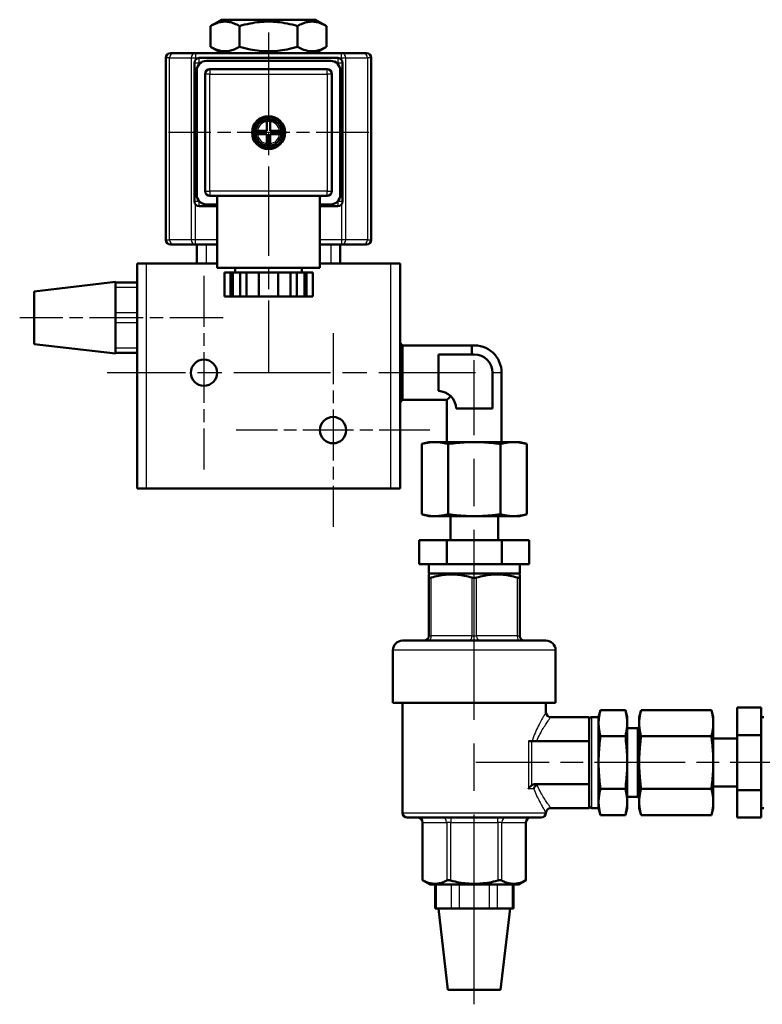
# Model space of a CAD drawing. Header units: millimetres. Extents: x 101 to 1236, y 356 to 1661.
# Tile 5 of 11: x 210 to 365, y 1276 to 1482. Entities that reach past the tile are written whole.
import ezdxf

# ---------------------------------------------------------------- set-up
doc = ezdxf.new("R2010")
doc.units = ezdxf.units.MM
doc.header["$LTSCALE"] = 7
doc.linetypes.add('CHAIN', pattern=[0.3543, 0.2362, -0.0295, 0.0591, -0.0295])
for name, color, linetype, lineweight in [('Mittellinie(DIN)', 4, 'CHAIN', 25), ('Mittelpunktmarkierung(DIN)', 4, 'CHAIN', 25), ('Sichtbare Kanten(DIN)', 7, 'Continuous', 50), ('Sichtbare tangentiale Kanten(DIN)', 3, 'Continuous', 25)]:
    doc.layers.add(name, color=color, linetype=linetype, lineweight=lineweight)

msp = doc.modelspace()

# ---------------------------------------------------------------- linework, layer by layer
at = {"layer": 'Mittellinie(DIN)', "linetype": 'CHAIN', "ltscale": 6.753475}
msp.add_line((252.67, 1419.47), (210.13, 1419.47), dxfattribs=at)
at = {"layer": 'Mittellinie(DIN)', "linetype": 'CHAIN', "ltscale": 23.990969}
msp.add_line((305.2, 1275.93), (305.2, 1410.58), dxfattribs=at)
at = {"layer": 'Mittellinie(DIN)', "linetype": 'CHAIN', "ltscale": 11.457523}
msp.add_line((377.7, 1326.47), (305.52, 1326.47), dxfattribs=at)
at = {"layer": 'Mittelpunktmarkierung(DIN)', "linetype": 'CHAIN', "ltscale": 11.297327}
msp.add_line((262.17, 1479.12), (262.17, 1407.96), dxfattribs=at)
at = {"layer": 'Mittelpunktmarkierung(DIN)', "linetype": 'CHAIN', "ltscale": 6.65127}
msp.add_line((283.12, 1458.17), (241.22, 1458.17), dxfattribs=at)
at = {"layer": 'Mittelpunktmarkierung(DIN)', "linetype": 'CHAIN', "ltscale": 6.429029}
for p, q in [((248.67, 1428.22), (248.67, 1387.72)), ((275.67, 1416.22), (275.67, 1375.72)), ((295.92, 1395.97), (255.42, 1395.97))]:
    msp.add_line(p, q, dxfattribs=at)
at = {"layer": 'Mittelpunktmarkierung(DIN)', "linetype": 'CHAIN', "ltscale": 12.230825}
msp.add_line((305.47, 1407.97), (228.42, 1407.97), dxfattribs=at)
at = {"layer": 'Sichtbare Kanten(DIN)'}
for p, q in [((252.35, 1481.77), (250.05, 1480.44)), ((250.05, 1476.1), (250.05, 1480.44)), ((271.99, 1481.77), (252.35, 1481.77)), ((256.11, 1476.1), (256.11, 1480.44)), ((268.23, 1476.1), (268.23, 1480.44)), ((271.99, 1481.77), (274.3, 1480.44)), ((274.3, 1476.1), (274.3, 1480.44)), ((252.35, 1474.77), (250.05, 1476.1)), ((271.99, 1474.77), (274.3, 1476.1)), ((241.67, 1474.77), (242.4, 1474.77)), ((246.93, 1474.77), (242.4, 1474.77)), ((277.41, 1474.77), (246.93, 1474.77)), ((281.94, 1474.77), (277.41, 1474.77)), ((281.94, 1474.77), (282.67, 1474.77)), ((240.67, 1435.77), (240.67, 1473.77)), ((246.67, 1443.77), (246.67, 1472.77)), ((247.67, 1473.77), (276.67, 1473.77)), ((275.17, 1473.17), (249.17, 1473.17)), ((277.67, 1472.77), (277.67, 1443.77)), ((283.67, 1435.77), (283.67, 1473.77)), ((247.17, 1471.17), (247.17, 1445.17)), ((248.92, 1470.42), (248.92, 1445.92)), ((274.42, 1471.42), (249.92, 1471.42)), ((275.42, 1445.92), (275.42, 1470.42)), ((277.17, 1445.17), (277.17, 1471.17)), ((261.82, 1460.5), (261.82, 1460.9)), ((261.82, 1458.52), (261.82, 1460.5)), ((262.52, 1460.9), (262.52, 1460.5)), ((262.52, 1460.5), (262.52, 1458.52)), ((259.44, 1458.52), (259.85, 1458.52)), ((259.85, 1457.82), (259.44, 1457.82)), ((259.85, 1458.52), (261.82, 1458.52)), ((261.82, 1457.82), (259.85, 1457.82)), ((261.82, 1455.85), (261.82, 1457.82)), ((262.52, 1458.52), (264.49, 1458.52)), ((262.52, 1457.82), (262.52, 1455.85)), ((264.49, 1457.82), (262.52, 1457.82)), ((264.49, 1458.52), (264.9, 1458.52)), ((264.9, 1457.82), (264.49, 1457.82)), ((261.82, 1455.45), (261.82, 1455.85)), ((262.52, 1455.85), (262.52, 1455.45)), ((249.17, 1443.17), (251.42, 1443.17)), ((249.92, 1444.92), (262.17, 1444.92)), ((251.42, 1444.92), (251.42, 1429.92)), ((262.17, 1444.92), (274.42, 1444.92)), ((272.92, 1444.92), (272.92, 1429.92)), ((272.92, 1443.17), (275.17, 1443.17)), ((251.42, 1442.77), (247.67, 1442.77)), ((276.67, 1442.77), (272.92, 1442.77)), ((242.4, 1434.77), (241.67, 1434.77)), ((242.4, 1434.77), (246.93, 1434.77)), ((246.93, 1434.77), (251.42, 1434.77)), ((247.17, 1434.77), (247.17, 1430.77)), ((272.92, 1434.77), (277.41, 1434.77)), ((277.17, 1430.77), (277.17, 1434.77)), ((277.41, 1434.77), (281.94, 1434.77)), ((282.67, 1434.77), (281.94, 1434.77)), ((234.67, 1430.77), (236.67, 1430.77)), ((234.67, 1430.77), (234.67, 1383.77)), ((251.42, 1430.77), (236.67, 1430.77)), ((251.42, 1430.77), (249.17, 1430.77)), ((287.67, 1430.77), (272.92, 1430.77)), ((275.17, 1430.77), (272.92, 1430.77)), ((287.67, 1430.77), (289.67, 1430.77)), ((289.67, 1383.77), (289.67, 1430.77)), ((272.92, 1429.92), (251.42, 1429.92)), ((254.24, 1428.92), (252.93, 1428.92)), ((252.93, 1428.92), (252.93, 1423.92)), ((254.68, 1428.92), (254.24, 1428.92)), ((254.24, 1423.92), (254.24, 1428.92)), ((256.24, 1428.92), (254.68, 1428.92)), ((254.68, 1423.92), (254.68, 1428.92)), ((255.17, 1429.92), (255.17, 1428.92)), ((257.55, 1428.92), (256.24, 1428.92)), ((256.24, 1428.92), (256.24, 1423.92)), ((260.17, 1428.92), (257.55, 1428.92)), ((257.55, 1428.92), (257.55, 1423.92)), ((264.17, 1428.92), (260.17, 1428.92)), ((260.17, 1423.92), (260.17, 1428.92)), ((266.79, 1428.92), (264.17, 1428.92)), ((264.17, 1428.92), (264.17, 1423.92)), ((268.1, 1428.92), (266.79, 1428.92)), ((266.79, 1428.92), (266.79, 1423.92)), ((269.67, 1428.92), (268.1, 1428.92)), ((268.1, 1423.92), (268.1, 1428.92)), ((269.17, 1429.92), (269.17, 1428.92)), ((270.1, 1428.92), (269.67, 1428.92)), ((269.67, 1423.92), (269.67, 1428.92)), ((271.41, 1428.92), (270.1, 1428.92)), ((270.1, 1428.92), (270.1, 1423.92)), ((271.41, 1428.92), (271.41, 1423.92)), ((213.17, 1424.97), (230.17, 1426.97)), ((230.17, 1426.97), (230.17, 1426.83)), ((230.17, 1425.83), (230.17, 1426.83)), ((234.67, 1426.83), (230.17, 1426.83)), ((213.17, 1424.97), (213.17, 1413.97)), ((230.17, 1424.4), (230.17, 1425.83)), ((230.17, 1424.4), (230.17, 1421.91)), ((252.93, 1423.92), (254.24, 1423.92)), ((254.68, 1423.92), (254.24, 1423.92)), ((256.24, 1423.92), (254.68, 1423.92)), ((256.24, 1423.92), (257.55, 1423.92)), ((257.55, 1423.92), (260.17, 1423.92)), ((264.17, 1423.92), (260.17, 1423.92)), ((264.17, 1423.92), (266.79, 1423.92)), ((266.79, 1423.92), (268.1, 1423.92)), ((269.67, 1423.92), (268.1, 1423.92)), ((270.1, 1423.92), (269.67, 1423.92)), ((270.1, 1423.92), (271.41, 1423.92)), ((230.17, 1420.47), (230.17, 1421.91)), ((230.17, 1418.47), (230.17, 1420.47)), ((230.17, 1417.04), (230.17, 1418.47)), ((230.17, 1417.04), (230.17, 1414.55)), ((230.17, 1413.11), (230.17, 1414.55)), ((290.2, 1413.68), (289.67, 1414.21)), ((213.17, 1413.97), (230.17, 1411.97)), ((230.17, 1412.11), (230.17, 1413.11)), ((230.17, 1412.11), (234.67, 1412.11)), ((230.17, 1412.11), (230.17, 1411.97)), ((290.2, 1413.68), (290.2, 1402.27)), ((290.2, 1413.68), (304.72, 1413.68)), ((304.72, 1411.78), (304.72, 1413.68)), ((297.7, 1411.78), (297.7, 1404.15)), ((305.2, 1411.78), (297.7, 1411.78)), ((309.02, 1400.46), (309.02, 1407.96)), ((310.92, 1407.97), (310.92, 1393.47)), ((290.2, 1402.27), (289.67, 1401.74)), ((290.2, 1402.27), (299.48, 1402.27)), ((299.48, 1402.27), (299.48, 1393.47)), ((301.39, 1400.46), (309.02, 1400.46)), ((295.7, 1393.47), (294.23, 1393.08)), ((294.23, 1378.37), (294.23, 1393.08)), ((296.97, 1393.47), (295.7, 1393.47)), ((305.2, 1393.47), (296.97, 1393.47)), ((299.72, 1378.37), (299.72, 1393.08)), ((313.43, 1393.47), (305.2, 1393.47)), ((310.69, 1378.37), (310.69, 1393.08)), ((314.7, 1393.47), (313.43, 1393.47)), ((314.7, 1393.47), (316.17, 1393.08)), ((316.17, 1378.37), (316.17, 1393.08)), ((236.67, 1383.77), (234.67, 1383.77)), ((287.67, 1383.77), (236.67, 1383.77)), ((289.67, 1383.77), (287.67, 1383.77)), ((295.7, 1377.97), (294.23, 1378.37)), ((296.97, 1377.97), (295.7, 1377.97)), ((305.2, 1377.97), (296.97, 1377.97)), ((300.2, 1372.97), (300.2, 1377.97)), ((313.43, 1377.97), (305.2, 1377.97)), ((310.2, 1372.97), (310.2, 1377.97)), ((314.7, 1377.97), (313.43, 1377.97)), ((314.7, 1377.97), (316.17, 1378.37)), ((293.7, 1372.97), (299.45, 1372.97)), ((293.7, 1372.97), (293.7, 1367.97)), ((299.45, 1367.97), (299.45, 1372.97)), ((299.45, 1372.97), (310.95, 1372.97)), ((310.95, 1372.97), (310.95, 1367.97)), ((310.95, 1372.97), (316.7, 1372.97)), ((316.7, 1372.97), (316.7, 1367.97)), ((299.45, 1367.97), (293.7, 1367.97)), ((295.7, 1365.97), (295.7, 1367.97)), ((310.95, 1367.97), (299.45, 1367.97)), ((316.7, 1367.97), (310.95, 1367.97)), ((314.7, 1365.97), (314.7, 1367.97)), ((295.96, 1365.97), (295.7, 1365.82)), ((314.7, 1365.97), (295.7, 1365.97)), ((295.7, 1365.13), (295.7, 1365.82)), ((295.7, 1365.13), (295.7, 1352.97)), ((314.44, 1365.97), (314.7, 1365.82)), ((314.7, 1365.82), (314.7, 1365.13)), ((314.7, 1352.97), (314.7, 1365.13)), ((290.2, 1351.97), (320.2, 1351.97)), ((288.2, 1338.97), (288.2, 1349.97)), ((322.2, 1338.97), (322.2, 1349.97)), ((288.2, 1338.97), (322.2, 1338.97)), ((290.2, 1315.97), (290.2, 1338.97)), ((320.2, 1336.97), (320.2, 1338.97)), ((365.2, 1337.97), (360.2, 1337.97)), ((360.2, 1332.22), (360.2, 1337.97)), ((365.2, 1337.97), (365.2, 1332.22)), ((321.2, 1335.97), (329.2, 1335.97)), ((329.2, 1335.97), (329.2, 1330.97)), ((331.2, 1335.97), (329.77, 1335.97)), ((331.2, 1335.97), (331.59, 1337.44)), ((331.2, 1316.97), (331.2, 1335.97)), ((331.59, 1337.44), (336.8, 1337.44)), ((337.2, 1335.97), (336.8, 1337.44)), ((337.2, 1316.97), (337.2, 1335.97)), ((339.7, 1335.97), (340.09, 1337.44)), ((339.7, 1334.77), (339.7, 1335.97)), ((354.8, 1337.44), (340.09, 1337.44)), ((355.2, 1335.97), (354.8, 1337.44)), ((355.2, 1334.77), (355.2, 1335.97)), ((365.75, 1335.97), (365.2, 1335.97)), ((339.38, 1333.66), (339.7, 1333.97)), ((339.7, 1334.63), (339.7, 1334.77)), ((339.7, 1326.61), (339.7, 1334.63)), ((355.2, 1334.77), (355.2, 1334.63)), ((355.2, 1326.61), (355.2, 1334.63)), ((331.59, 1331.96), (336.8, 1331.96)), ((339.38, 1333.66), (337.2, 1333.66)), ((339.38, 1319.29), (339.38, 1333.66)), ((354.8, 1331.96), (340.09, 1331.96)), ((360.2, 1332.22), (365.2, 1332.22)), ((360.2, 1320.72), (360.2, 1332.22)), ((365.2, 1332.22), (365.2, 1320.72)), ((317.27, 1330.97), (316.52, 1330.97)), ((317.27, 1330.97), (329.2, 1330.97)), ((329.2, 1321.97), (329.2, 1330.97)), ((360.2, 1331.47), (355.2, 1331.47)), ((339.7, 1326.34), (339.7, 1326.61)), ((339.7, 1318.31), (339.7, 1326.34)), ((355.2, 1326.61), (355.2, 1326.34)), ((355.2, 1318.31), (355.2, 1326.34)), ((318.08, 1321.97), (329.2, 1321.97)), ((329.2, 1321.97), (329.2, 1316.97)), ((331.59, 1320.99), (336.8, 1320.99)), ((354.8, 1320.99), (340.09, 1320.99)), ((360.2, 1321.47), (355.2, 1321.47)), ((360.2, 1320.72), (365.2, 1320.72)), ((360.2, 1314.97), (360.2, 1320.72)), ((365.2, 1320.72), (365.2, 1314.97)), ((339.38, 1319.29), (337.2, 1319.29)), ((339.38, 1319.29), (339.7, 1318.97)), ((339.7, 1318.18), (339.7, 1318.31)), ((339.7, 1316.97), (339.7, 1318.18)), ((355.2, 1318.31), (355.2, 1318.18)), ((355.2, 1316.97), (355.2, 1318.18)), ((321.2, 1316.97), (329.2, 1316.97)), ((331.2, 1316.97), (329.77, 1316.97)), ((331.2, 1316.97), (331.59, 1315.5)), ((331.59, 1315.5), (336.8, 1315.5)), ((337.2, 1316.97), (336.8, 1315.5)), ((339.7, 1316.97), (340.09, 1315.5)), ((354.8, 1315.5), (340.09, 1315.5)), ((355.2, 1316.97), (354.8, 1315.5)), ((365.75, 1316.97), (365.2, 1316.97)), ((319.2, 1314.97), (291.2, 1314.97)), ((294.39, 1301.88), (294.39, 1313.97)), ((316.02, 1301.88), (316.02, 1313.97)), ((360.2, 1314.97), (365.2, 1314.97)), ((295.96, 1300.97), (294.39, 1301.88)), ((295.96, 1300.97), (314.44, 1300.97)), ((297.01, 1295.97), (297.01, 1300.97)), ((313.39, 1295.97), (313.39, 1300.97)), ((314.44, 1300.97), (316.02, 1301.88)), ((297.28, 1295.97), (297.01, 1295.97)), ((298.11, 1295.97), (297.28, 1295.97)), ((299.7, 1278.97), (297.7, 1295.97)), ((298.11, 1295.97), (299.55, 1295.97)), ((300.37, 1295.97), (299.55, 1295.97)), ((302.11, 1295.97), (300.37, 1295.97)), ((303.77, 1295.97), (302.11, 1295.97)), ((303.77, 1295.97), (306.64, 1295.97)), ((308.3, 1295.97), (306.64, 1295.97)), ((310.03, 1295.97), (308.3, 1295.97)), ((310.86, 1295.97), (310.03, 1295.97)), ((310.7, 1278.97), (312.7, 1295.97)), ((310.86, 1295.97), (312.3, 1295.97)), ((313.12, 1295.97), (312.3, 1295.97)), ((313.39, 1295.97), (313.12, 1295.97)), ((299.7, 1278.97), (310.7, 1278.97))]:
    msp.add_line(p, q, dxfattribs=at)
at = {"layer": 'Sichtbare Kanten(DIN)', "flags": 128}
for points in [[(256.11, 1480.44), (255.82, 1480.6), (255.55, 1480.74), (255.28, 1480.87), (255.02, 1480.98), (254.76, 1481.08), (254.51, 1481.16), (254.26, 1481.23), (254.02, 1481.28), (253.78, 1481.33), (253.55, 1481.36), (253.31, 1481.37), (253.08, 1481.38), (252.84, 1481.37), (252.61, 1481.36), (252.37, 1481.33), (252.13, 1481.28), (251.89, 1481.23), (251.65, 1481.16), (251.4, 1481.08), (251.14, 1480.98), (250.88, 1480.87), (250.61, 1480.74), (250.33, 1480.6), (250.05, 1480.44)], [(268.23, 1480.44), (267.66, 1480.6), (267.11, 1480.74), (266.57, 1480.87), (266.05, 1480.98), (265.54, 1481.08), (265.04, 1481.16), (264.54, 1481.23), (264.06, 1481.28), (263.58, 1481.33), (263.11, 1481.36), (262.64, 1481.37), (262.17, 1481.38), (261.7, 1481.37), (261.23, 1481.36), (260.76, 1481.33), (260.28, 1481.28), (259.8, 1481.23), (259.31, 1481.16), (258.81, 1481.08), (258.3, 1480.98), (257.77, 1480.87), (257.24, 1480.74), (256.68, 1480.6), (256.11, 1480.44)], [(274.3, 1480.44), (274.01, 1480.6), (273.73, 1480.74), (273.46, 1480.87), (273.2, 1480.98), (272.95, 1481.08), (272.7, 1481.16), (272.45, 1481.23), (272.21, 1481.28), (271.97, 1481.33), (271.73, 1481.36), (271.5, 1481.37), (271.26, 1481.38), (271.03, 1481.37), (270.79, 1481.36), (270.56, 1481.33), (270.32, 1481.28), (270.08, 1481.23), (269.83, 1481.16), (269.58, 1481.08), (269.33, 1480.98), (269.07, 1480.87), (268.8, 1480.74), (268.52, 1480.6), (268.23, 1480.44)], [(250.05, 1476.1), (250.33, 1475.94), (250.61, 1475.8), (250.88, 1475.68), (251.14, 1475.57), (251.4, 1475.47), (251.65, 1475.39), (251.89, 1475.32), (252.13, 1475.26), (252.37, 1475.22), (252.61, 1475.19), (252.84, 1475.17), (253.08, 1475.17), (253.31, 1475.17), (253.55, 1475.19), (253.78, 1475.22), (254.02, 1475.26), (254.26, 1475.32), (254.51, 1475.39), (254.76, 1475.47), (255.02, 1475.57), (255.28, 1475.68), (255.55, 1475.8), (255.82, 1475.94), (256.11, 1476.1)], [(256.11, 1476.1), (256.68, 1475.94), (257.24, 1475.8), (257.77, 1475.68), (258.3, 1475.57), (258.81, 1475.47), (259.31, 1475.39), (259.8, 1475.32), (260.28, 1475.26), (260.76, 1475.22), (261.23, 1475.19), (261.7, 1475.17), (262.17, 1475.17), (262.64, 1475.17), (263.11, 1475.19), (263.58, 1475.22), (264.06, 1475.26), (264.54, 1475.32), (265.04, 1475.39), (265.54, 1475.47), (266.05, 1475.57), (266.57, 1475.68), (267.11, 1475.8), (267.66, 1475.94), (268.23, 1476.1)], [(268.23, 1476.1), (268.52, 1475.94), (268.8, 1475.8), (269.07, 1475.68), (269.33, 1475.57), (269.58, 1475.47), (269.83, 1475.39), (270.08, 1475.32), (270.32, 1475.26), (270.56, 1475.22), (270.79, 1475.19), (271.03, 1475.17), (271.26, 1475.17), (271.5, 1475.17), (271.73, 1475.19), (271.97, 1475.22), (272.21, 1475.26), (272.45, 1475.32), (272.7, 1475.39), (272.95, 1475.47), (273.2, 1475.57), (273.46, 1475.68), (273.73, 1475.8), (274.01, 1475.94), (274.3, 1476.1)], [(300.29, 1403.09), (300.23, 1403.02), (300.17, 1402.96), (300.11, 1402.91), (300.06, 1402.85), (300, 1402.8), (299.95, 1402.74), (299.9, 1402.69), (299.86, 1402.65), (299.81, 1402.6), (299.77, 1402.56), (299.73, 1402.52), (299.69, 1402.49), (299.66, 1402.45), (299.63, 1402.42), (299.6, 1402.39), (299.58, 1402.37), (299.55, 1402.34), (299.53, 1402.33), (299.52, 1402.31), (299.5, 1402.3), (299.49, 1402.28), (299.49, 1402.28), (299.48, 1402.27), (299.48, 1402.27)], [(294.23, 1393.08), (294.36, 1393.11), (294.48, 1393.14), (294.6, 1393.17), (294.73, 1393.2), (294.84, 1393.23), (294.96, 1393.25), (295.08, 1393.28), (295.2, 1393.3), (295.31, 1393.32), (295.42, 1393.34), (295.54, 1393.36), (295.65, 1393.38), (295.76, 1393.39), (295.87, 1393.41), (295.98, 1393.42), (296.09, 1393.43), (296.21, 1393.44), (296.31, 1393.45), (296.42, 1393.46), (296.53, 1393.46), (296.64, 1393.47), (296.75, 1393.47), (296.86, 1393.47), (296.97, 1393.47)], [(296.97, 1393.47), (297.09, 1393.47), (297.2, 1393.47), (297.31, 1393.47), (297.42, 1393.46), (297.52, 1393.46), (297.63, 1393.45), (297.74, 1393.44), (297.85, 1393.43), (297.97, 1393.42), (298.08, 1393.41), (298.19, 1393.39), (298.3, 1393.38), (298.41, 1393.36), (298.52, 1393.34), (298.64, 1393.32), (298.75, 1393.3), (298.87, 1393.28), (298.99, 1393.25), (299.11, 1393.23), (299.22, 1393.2), (299.35, 1393.17), (299.47, 1393.14), (299.59, 1393.11), (299.72, 1393.08)], [(299.72, 1393.08), (299.97, 1393.11), (300.22, 1393.14), (300.46, 1393.17), (300.7, 1393.2), (300.94, 1393.23), (301.18, 1393.25), (301.41, 1393.28), (301.64, 1393.3), (301.87, 1393.32), (302.1, 1393.34), (302.33, 1393.36), (302.55, 1393.38), (302.78, 1393.39), (303, 1393.41), (303.22, 1393.42), (303.44, 1393.43), (303.66, 1393.44), (303.88, 1393.45), (304.1, 1393.46), (304.32, 1393.46), (304.54, 1393.47), (304.76, 1393.47), (304.98, 1393.47), (305.2, 1393.47)], [(305.2, 1393.47), (305.42, 1393.47), (305.64, 1393.47), (305.86, 1393.47), (306.08, 1393.46), (306.3, 1393.46), (306.52, 1393.45), (306.74, 1393.44), (306.96, 1393.43), (307.18, 1393.42), (307.4, 1393.41), (307.63, 1393.39), (307.85, 1393.38), (308.08, 1393.36), (308.3, 1393.34), (308.53, 1393.32), (308.76, 1393.3), (308.99, 1393.28), (309.23, 1393.25), (309.46, 1393.23), (309.7, 1393.2), (309.94, 1393.17), (310.19, 1393.14), (310.44, 1393.11), (310.69, 1393.08)], [(310.69, 1393.08), (310.81, 1393.11), (310.94, 1393.14), (311.06, 1393.17), (311.18, 1393.2), (311.3, 1393.23), (311.42, 1393.25), (311.53, 1393.28), (311.65, 1393.3), (311.77, 1393.32), (311.88, 1393.34), (311.99, 1393.36), (312.1, 1393.38), (312.22, 1393.39), (312.33, 1393.41), (312.44, 1393.42), (312.55, 1393.43), (312.66, 1393.44), (312.77, 1393.45), (312.88, 1393.46), (312.99, 1393.46), (313.1, 1393.47), (313.21, 1393.47), (313.32, 1393.47), (313.43, 1393.47)], [(313.43, 1393.47), (313.54, 1393.47), (313.65, 1393.47), (313.76, 1393.47), (313.87, 1393.46), (313.98, 1393.46), (314.09, 1393.45), (314.2, 1393.44), (314.31, 1393.43), (314.42, 1393.42), (314.53, 1393.41), (314.64, 1393.39), (314.75, 1393.38), (314.87, 1393.36), (314.98, 1393.34), (315.09, 1393.32), (315.21, 1393.3), (315.32, 1393.28), (315.44, 1393.25), (315.56, 1393.23), (315.68, 1393.2), (315.8, 1393.17), (315.92, 1393.14), (316.05, 1393.11), (316.17, 1393.08)], [(296.97, 1377.97), (296.86, 1377.97), (296.75, 1377.98), (296.64, 1377.98), (296.53, 1377.98), (296.42, 1377.99), (296.31, 1378), (296.21, 1378.01), (296.09, 1378.02), (295.98, 1378.03), (295.87, 1378.04), (295.76, 1378.06), (295.65, 1378.07), (295.54, 1378.09), (295.42, 1378.11), (295.31, 1378.13), (295.2, 1378.15), (295.08, 1378.17), (294.96, 1378.19), (294.84, 1378.22), (294.73, 1378.24), (294.6, 1378.27), (294.48, 1378.3), (294.36, 1378.33), (294.23, 1378.37)], [(299.72, 1378.37), (299.59, 1378.33), (299.47, 1378.3), (299.35, 1378.27), (299.22, 1378.24), (299.11, 1378.22), (298.99, 1378.19), (298.87, 1378.17), (298.75, 1378.15), (298.64, 1378.13), (298.52, 1378.11), (298.41, 1378.09), (298.3, 1378.07), (298.19, 1378.06), (298.08, 1378.04), (297.97, 1378.03), (297.85, 1378.02), (297.74, 1378.01), (297.63, 1378), (297.52, 1377.99), (297.42, 1377.98), (297.31, 1377.98), (297.2, 1377.98), (297.09, 1377.97), (296.97, 1377.97)], [(305.2, 1377.97), (304.98, 1377.97), (304.76, 1377.98), (304.54, 1377.98), (304.32, 1377.98), (304.1, 1377.99), (303.88, 1378), (303.66, 1378.01), (303.44, 1378.02), (303.22, 1378.03), (303, 1378.04), (302.78, 1378.06), (302.55, 1378.07), (302.33, 1378.09), (302.1, 1378.11), (301.87, 1378.13), (301.64, 1378.15), (301.41, 1378.17), (301.18, 1378.19), (300.94, 1378.22), (300.7, 1378.24), (300.46, 1378.27), (300.22, 1378.3), (299.97, 1378.33), (299.72, 1378.37)], [(310.69, 1378.37), (310.44, 1378.33), (310.19, 1378.3), (309.94, 1378.27), (309.7, 1378.24), (309.46, 1378.22), (309.23, 1378.19), (308.99, 1378.17), (308.76, 1378.15), (308.53, 1378.13), (308.3, 1378.11), (308.08, 1378.09), (307.85, 1378.07), (307.63, 1378.06), (307.4, 1378.04), (307.18, 1378.03), (306.96, 1378.02), (306.74, 1378.01), (306.52, 1378), (306.3, 1377.99), (306.08, 1377.98), (305.86, 1377.98), (305.64, 1377.98), (305.42, 1377.97), (305.2, 1377.97)], [(313.43, 1377.97), (313.32, 1377.97), (313.21, 1377.98), (313.1, 1377.98), (312.99, 1377.98), (312.88, 1377.99), (312.77, 1378), (312.66, 1378.01), (312.55, 1378.02), (312.44, 1378.03), (312.33, 1378.04), (312.22, 1378.06), (312.1, 1378.07), (311.99, 1378.09), (311.88, 1378.11), (311.77, 1378.13), (311.65, 1378.15), (311.53, 1378.17), (311.42, 1378.19), (311.3, 1378.22), (311.18, 1378.24), (311.06, 1378.27), (310.94, 1378.3), (310.81, 1378.33), (310.69, 1378.37)], [(316.17, 1378.37), (316.05, 1378.33), (315.92, 1378.3), (315.8, 1378.27), (315.68, 1378.24), (315.56, 1378.22), (315.44, 1378.19), (315.32, 1378.17), (315.21, 1378.15), (315.09, 1378.13), (314.98, 1378.11), (314.87, 1378.09), (314.75, 1378.07), (314.64, 1378.06), (314.53, 1378.04), (314.42, 1378.03), (314.31, 1378.02), (314.2, 1378.01), (314.09, 1378), (313.98, 1377.99), (313.87, 1377.98), (313.76, 1377.98), (313.65, 1377.98), (313.54, 1377.97), (313.43, 1377.97)], [(296.2, 1365.13), (296.17, 1365.12), (296.13, 1365.11), (296.09, 1365.1), (296.06, 1365.09), (296.03, 1365.09), (295.99, 1365.08), (295.96, 1365.08), (295.94, 1365.07), (295.91, 1365.07), (295.88, 1365.06), (295.86, 1365.06), (295.84, 1365.06), (295.82, 1365.06), (295.8, 1365.06), (295.78, 1365.07), (295.76, 1365.07), (295.75, 1365.08), (295.74, 1365.08), (295.73, 1365.09), (295.72, 1365.09), (295.71, 1365.1), (295.71, 1365.11), (295.7, 1365.12), (295.7, 1365.13)], [(304.7, 1365.13), (304.31, 1365.25), (303.93, 1365.35), (303.55, 1365.45), (303.19, 1365.53), (302.83, 1365.6), (302.48, 1365.66), (302.14, 1365.71), (301.79, 1365.75), (301.46, 1365.78), (301.12, 1365.8), (300.79, 1365.82), (300.45, 1365.82), (300.12, 1365.82), (299.78, 1365.8), (299.45, 1365.78), (299.11, 1365.75), (298.77, 1365.71), (298.42, 1365.66), (298.07, 1365.6), (297.71, 1365.53), (297.35, 1365.45), (296.98, 1365.35), (296.59, 1365.25), (296.2, 1365.13)], [(305.7, 1365.13), (305.66, 1365.12), (305.62, 1365.11), (305.58, 1365.1), (305.54, 1365.09), (305.5, 1365.09), (305.46, 1365.08), (305.42, 1365.08), (305.37, 1365.07), (305.33, 1365.07), (305.29, 1365.06), (305.24, 1365.06), (305.2, 1365.06), (305.16, 1365.06), (305.12, 1365.06), (305.07, 1365.07), (305.03, 1365.07), (304.99, 1365.08), (304.94, 1365.08), (304.9, 1365.09), (304.86, 1365.09), (304.82, 1365.1), (304.78, 1365.11), (304.74, 1365.12), (304.7, 1365.13)], [(314.2, 1365.13), (313.81, 1365.25), (313.43, 1365.35), (313.05, 1365.45), (312.69, 1365.53), (312.33, 1365.6), (311.98, 1365.66), (311.64, 1365.71), (311.29, 1365.75), (310.96, 1365.78), (310.62, 1365.8), (310.29, 1365.82), (309.95, 1365.82), (309.62, 1365.82), (309.28, 1365.8), (308.95, 1365.78), (308.61, 1365.75), (308.27, 1365.71), (307.92, 1365.66), (307.57, 1365.6), (307.21, 1365.53), (306.85, 1365.45), (306.48, 1365.35), (306.09, 1365.25), (305.7, 1365.13)], [(314.7, 1365.13), (314.7, 1365.12), (314.7, 1365.11), (314.69, 1365.1), (314.69, 1365.09), (314.68, 1365.09), (314.67, 1365.08), (314.66, 1365.08), (314.64, 1365.07), (314.63, 1365.07), (314.61, 1365.06), (314.59, 1365.06), (314.57, 1365.06), (314.55, 1365.06), (314.52, 1365.06), (314.5, 1365.07), (314.47, 1365.07), (314.44, 1365.08), (314.41, 1365.08), (314.38, 1365.09), (314.34, 1365.09), (314.31, 1365.1), (314.28, 1365.11), (314.24, 1365.12), (314.2, 1365.13)], [(331.59, 1331.96), (331.52, 1332.22), (331.46, 1332.47), (331.41, 1332.71), (331.36, 1332.95), (331.32, 1333.18), (331.29, 1333.41), (331.26, 1333.63), (331.24, 1333.85), (331.22, 1334.06), (331.21, 1334.28), (331.2, 1334.49), (331.2, 1334.7), (331.2, 1334.91), (331.21, 1335.13), (331.22, 1335.34), (331.24, 1335.56), (331.26, 1335.78), (331.29, 1336), (331.32, 1336.22), (331.36, 1336.45), (331.41, 1336.69), (331.46, 1336.93), (331.52, 1337.18), (331.59, 1337.44)], [(336.8, 1337.44), (336.87, 1337.18), (336.93, 1336.93), (336.98, 1336.69), (337.03, 1336.45), (337.07, 1336.22), (337.1, 1336), (337.13, 1335.78), (337.16, 1335.56), (337.17, 1335.34), (337.19, 1335.13), (337.19, 1334.91), (337.2, 1334.7), (337.19, 1334.49), (337.19, 1334.28), (337.17, 1334.06), (337.16, 1333.85), (337.13, 1333.63), (337.1, 1333.41), (337.07, 1333.18), (337.03, 1332.95), (336.98, 1332.71), (336.93, 1332.47), (336.87, 1332.22), (336.8, 1331.96)], [(339.7, 1334.77), (339.7, 1334.88), (339.7, 1334.98), (339.7, 1335.09), (339.71, 1335.2), (339.72, 1335.3), (339.72, 1335.41), (339.73, 1335.52), (339.74, 1335.63), (339.76, 1335.73), (339.77, 1335.84), (339.78, 1335.95), (339.8, 1336.06), (339.82, 1336.17), (339.83, 1336.28), (339.85, 1336.39), (339.87, 1336.5), (339.9, 1336.62), (339.92, 1336.73), (339.94, 1336.85), (339.97, 1336.96), (340, 1337.08), (340.03, 1337.2), (340.06, 1337.32), (340.09, 1337.44)], [(354.8, 1337.44), (354.84, 1337.32), (354.87, 1337.2), (354.9, 1337.08), (354.92, 1336.96), (354.95, 1336.85), (354.97, 1336.73), (355, 1336.62), (355.02, 1336.5), (355.04, 1336.39), (355.06, 1336.28), (355.08, 1336.17), (355.09, 1336.06), (355.11, 1335.95), (355.12, 1335.84), (355.14, 1335.73), (355.15, 1335.63), (355.16, 1335.52), (355.17, 1335.41), (355.18, 1335.3), (355.18, 1335.2), (355.19, 1335.09), (355.19, 1334.98), (355.2, 1334.88), (355.2, 1334.77)], [(340.09, 1331.96), (340.06, 1332.08), (340.03, 1332.2), (340, 1332.32), (339.97, 1332.44), (339.94, 1332.56), (339.92, 1332.67), (339.9, 1332.78), (339.87, 1332.9), (339.85, 1333.01), (339.83, 1333.12), (339.82, 1333.23), (339.8, 1333.34), (339.78, 1333.45), (339.77, 1333.56), (339.76, 1333.67), (339.74, 1333.78), (339.73, 1333.88), (339.72, 1333.99), (339.72, 1334.1), (339.71, 1334.2), (339.7, 1334.31), (339.7, 1334.42), (339.7, 1334.53), (339.7, 1334.63)], [(355.2, 1334.63), (355.2, 1334.53), (355.19, 1334.42), (355.19, 1334.31), (355.18, 1334.2), (355.18, 1334.1), (355.17, 1333.99), (355.16, 1333.88), (355.15, 1333.78), (355.14, 1333.67), (355.12, 1333.56), (355.11, 1333.45), (355.09, 1333.34), (355.08, 1333.23), (355.06, 1333.12), (355.04, 1333.01), (355.02, 1332.9), (355, 1332.78), (354.97, 1332.67), (354.95, 1332.56), (354.92, 1332.44), (354.9, 1332.32), (354.87, 1332.2), (354.84, 1332.08), (354.8, 1331.96)], [(331.59, 1320.99), (331.52, 1321.51), (331.46, 1322.01), (331.41, 1322.49), (331.36, 1322.97), (331.32, 1323.43), (331.29, 1323.88), (331.26, 1324.33), (331.24, 1324.76), (331.22, 1325.19), (331.21, 1325.62), (331.2, 1326.05), (331.2, 1326.47), (331.2, 1326.9), (331.21, 1327.32), (331.22, 1327.75), (331.24, 1328.18), (331.26, 1328.62), (331.29, 1329.07), (331.32, 1329.52), (331.36, 1329.98), (331.41, 1330.45), (331.46, 1330.94), (331.52, 1331.44), (331.59, 1331.96)], [(336.8, 1331.96), (336.87, 1331.44), (336.93, 1330.94), (336.98, 1330.45), (337.03, 1329.98), (337.07, 1329.52), (337.1, 1329.07), (337.13, 1328.62), (337.16, 1328.18), (337.17, 1327.75), (337.19, 1327.32), (337.19, 1326.9), (337.2, 1326.47), (337.19, 1326.05), (337.19, 1325.62), (337.17, 1325.19), (337.16, 1324.76), (337.13, 1324.33), (337.1, 1323.88), (337.07, 1323.43), (337.03, 1322.97), (336.98, 1322.49), (336.93, 1322.01), (336.87, 1321.51), (336.8, 1320.99)], [(339.7, 1326.61), (339.7, 1326.82), (339.7, 1327.04), (339.7, 1327.25), (339.71, 1327.47), (339.72, 1327.68), (339.72, 1327.89), (339.73, 1328.11), (339.74, 1328.32), (339.76, 1328.54), (339.77, 1328.76), (339.78, 1328.97), (339.8, 1329.19), (339.82, 1329.41), (339.83, 1329.63), (339.85, 1329.86), (339.87, 1330.08), (339.9, 1330.31), (339.92, 1330.53), (339.94, 1330.76), (339.97, 1331), (340, 1331.23), (340.03, 1331.47), (340.06, 1331.71), (340.09, 1331.96)], [(354.8, 1331.96), (354.84, 1331.71), (354.87, 1331.47), (354.9, 1331.23), (354.92, 1331), (354.95, 1330.76), (354.97, 1330.53), (355, 1330.31), (355.02, 1330.08), (355.04, 1329.86), (355.06, 1329.63), (355.08, 1329.41), (355.09, 1329.19), (355.11, 1328.97), (355.12, 1328.76), (355.14, 1328.54), (355.15, 1328.32), (355.16, 1328.11), (355.17, 1327.89), (355.18, 1327.68), (355.18, 1327.47), (355.19, 1327.25), (355.19, 1327.04), (355.2, 1326.82), (355.2, 1326.61)], [(340.09, 1320.99), (340.06, 1321.23), (340.03, 1321.47), (340, 1321.71), (339.97, 1321.95), (339.94, 1322.18), (339.92, 1322.41), (339.9, 1322.64), (339.87, 1322.87), (339.85, 1323.09), (339.83, 1323.31), (339.82, 1323.54), (339.8, 1323.76), (339.78, 1323.97), (339.77, 1324.19), (339.76, 1324.41), (339.74, 1324.62), (339.73, 1324.84), (339.72, 1325.05), (339.72, 1325.27), (339.71, 1325.48), (339.7, 1325.7), (339.7, 1325.91), (339.7, 1326.12), (339.7, 1326.34)], [(355.2, 1326.34), (355.2, 1326.12), (355.19, 1325.91), (355.19, 1325.7), (355.18, 1325.48), (355.18, 1325.27), (355.17, 1325.05), (355.16, 1324.84), (355.15, 1324.62), (355.14, 1324.41), (355.12, 1324.19), (355.11, 1323.97), (355.09, 1323.76), (355.08, 1323.54), (355.06, 1323.31), (355.04, 1323.09), (355.02, 1322.87), (355, 1322.64), (354.97, 1322.41), (354.95, 1322.18), (354.92, 1321.95), (354.9, 1321.71), (354.87, 1321.47), (354.84, 1321.23), (354.8, 1320.99)], [(316.52, 1320.97), (316.54, 1321.01), (316.57, 1321.04), (316.59, 1321.08), (316.61, 1321.11), (316.64, 1321.15), (316.67, 1321.18), (316.69, 1321.21), (316.72, 1321.25), (316.75, 1321.28), (316.78, 1321.32), (316.81, 1321.35), (316.84, 1321.38), (316.88, 1321.42), (316.91, 1321.45), (316.94, 1321.48), (316.98, 1321.51), (317.01, 1321.54), (317.05, 1321.57), (317.08, 1321.6), (317.12, 1321.63), (317.16, 1321.66), (317.2, 1321.69), (317.24, 1321.72), (317.27, 1321.74)], [(318.08, 1321.97), (318.04, 1321.97), (318.01, 1321.97), (317.97, 1321.97), (317.94, 1321.97), (317.9, 1321.96), (317.87, 1321.96), (317.83, 1321.95), (317.8, 1321.95), (317.76, 1321.94), (317.73, 1321.93), (317.69, 1321.92), (317.66, 1321.92), (317.62, 1321.91), (317.59, 1321.9), (317.56, 1321.88), (317.53, 1321.87), (317.5, 1321.86), (317.46, 1321.85), (317.43, 1321.83), (317.4, 1321.81), (317.37, 1321.8), (317.34, 1321.78), (317.31, 1321.76), (317.28, 1321.74)], [(318.31, 1321.85), (318.27, 1321.82), (318.23, 1321.8), (318.19, 1321.77), (318.16, 1321.74), (318.12, 1321.71), (318.08, 1321.68), (318.05, 1321.65), (318.01, 1321.62), (317.98, 1321.58), (317.95, 1321.55), (317.92, 1321.51), (317.89, 1321.47), (317.86, 1321.43), (317.83, 1321.39), (317.81, 1321.35), (317.78, 1321.31), (317.76, 1321.27), (317.74, 1321.23), (317.72, 1321.19), (317.7, 1321.15), (317.68, 1321.1), (317.67, 1321.06), (317.65, 1321.02), (317.64, 1320.97)], [(318.84, 1321.97), (318.82, 1321.97), (318.79, 1321.97), (318.77, 1321.97), (318.74, 1321.97), (318.72, 1321.97), (318.7, 1321.97), (318.67, 1321.96), (318.65, 1321.96), (318.63, 1321.96), (318.61, 1321.95), (318.58, 1321.95), (318.56, 1321.94), (318.54, 1321.94), (318.52, 1321.93), (318.5, 1321.93), (318.48, 1321.92), (318.45, 1321.91), (318.43, 1321.9), (318.41, 1321.9), (318.39, 1321.89), (318.37, 1321.88), (318.35, 1321.87), (318.33, 1321.86), (318.31, 1321.85)], [(331.59, 1315.5), (331.52, 1315.76), (331.46, 1316.01), (331.41, 1316.26), (331.36, 1316.49), (331.32, 1316.72), (331.29, 1316.95), (331.26, 1317.17), (331.24, 1317.39), (331.22, 1317.61), (331.21, 1317.82), (331.2, 1318.03), (331.2, 1318.25), (331.2, 1318.46), (331.21, 1318.67), (331.22, 1318.89), (331.24, 1319.1), (331.26, 1319.32), (331.29, 1319.54), (331.32, 1319.77), (331.36, 1320), (331.41, 1320.24), (331.46, 1320.48), (331.52, 1320.73), (331.59, 1320.99)], [(336.8, 1320.99), (336.87, 1320.73), (336.93, 1320.48), (336.98, 1320.24), (337.03, 1320), (337.07, 1319.77), (337.1, 1319.54), (337.13, 1319.32), (337.16, 1319.1), (337.17, 1318.89), (337.19, 1318.67), (337.19, 1318.46), (337.2, 1318.25), (337.19, 1318.03), (337.19, 1317.82), (337.17, 1317.61), (337.16, 1317.39), (337.13, 1317.17), (337.1, 1316.95), (337.07, 1316.72), (337.03, 1316.49), (336.98, 1316.26), (336.93, 1316.01), (336.87, 1315.76), (336.8, 1315.5)], [(339.7, 1318.31), (339.7, 1318.42), (339.7, 1318.53), (339.7, 1318.64), (339.71, 1318.74), (339.72, 1318.85), (339.72, 1318.96), (339.73, 1319.06), (339.74, 1319.17), (339.76, 1319.28), (339.77, 1319.39), (339.78, 1319.5), (339.8, 1319.61), (339.82, 1319.72), (339.83, 1319.83), (339.85, 1319.94), (339.87, 1320.05), (339.9, 1320.16), (339.92, 1320.28), (339.94, 1320.39), (339.97, 1320.51), (340, 1320.63), (340.03, 1320.75), (340.06, 1320.87), (340.09, 1320.99)], [(354.8, 1320.99), (354.84, 1320.87), (354.87, 1320.75), (354.9, 1320.63), (354.92, 1320.51), (354.95, 1320.39), (354.97, 1320.28), (355, 1320.16), (355.02, 1320.05), (355.04, 1319.94), (355.06, 1319.83), (355.08, 1319.72), (355.09, 1319.61), (355.11, 1319.5), (355.12, 1319.39), (355.14, 1319.28), (355.15, 1319.17), (355.16, 1319.06), (355.17, 1318.96), (355.18, 1318.85), (355.18, 1318.74), (355.19, 1318.64), (355.19, 1318.53), (355.2, 1318.42), (355.2, 1318.31)], [(340.09, 1315.5), (340.06, 1315.63), (340.03, 1315.75), (340, 1315.87), (339.97, 1315.98), (339.94, 1316.1), (339.92, 1316.22), (339.9, 1316.33), (339.87, 1316.44), (339.85, 1316.56), (339.83, 1316.67), (339.82, 1316.78), (339.8, 1316.89), (339.78, 1317), (339.77, 1317.1), (339.76, 1317.21), (339.74, 1317.32), (339.73, 1317.43), (339.72, 1317.54), (339.72, 1317.64), (339.71, 1317.75), (339.7, 1317.86), (339.7, 1317.96), (339.7, 1318.07), (339.7, 1318.18)], [(355.2, 1318.18), (355.2, 1318.07), (355.19, 1317.96), (355.19, 1317.86), (355.18, 1317.75), (355.18, 1317.64), (355.17, 1317.54), (355.16, 1317.43), (355.15, 1317.32), (355.14, 1317.21), (355.12, 1317.1), (355.11, 1317), (355.09, 1316.89), (355.08, 1316.78), (355.06, 1316.67), (355.04, 1316.56), (355.02, 1316.44), (355, 1316.33), (354.97, 1316.22), (354.95, 1316.1), (354.92, 1315.98), (354.9, 1315.87), (354.87, 1315.75), (354.84, 1315.63), (354.8, 1315.5)], [(294.39, 1301.88), (294.39, 1301.88), (294.39, 1301.88), (294.39, 1301.88), (294.39, 1301.88), (294.39, 1301.88), (294.4, 1301.88), (294.4, 1301.88), (294.4, 1301.88), (294.41, 1301.87), (294.41, 1301.87), (294.42, 1301.87), (294.42, 1301.87), (294.43, 1301.86), (294.43, 1301.86), (294.44, 1301.86), (294.45, 1301.85), (294.46, 1301.85), (294.46, 1301.84), (294.47, 1301.84), (294.48, 1301.83), (294.49, 1301.83), (294.5, 1301.82), (294.51, 1301.82), (294.52, 1301.81)], [(294.52, 1301.81), (294.75, 1301.7), (294.97, 1301.59), (295.18, 1301.5), (295.39, 1301.42), (295.6, 1301.35), (295.8, 1301.29), (296, 1301.24), (296.2, 1301.2), (296.4, 1301.17), (296.59, 1301.14), (296.78, 1301.13), (296.97, 1301.12), (297.17, 1301.13), (297.36, 1301.14), (297.55, 1301.17), (297.75, 1301.2), (297.95, 1301.24), (298.15, 1301.29), (298.35, 1301.35), (298.56, 1301.42), (298.77, 1301.5), (298.98, 1301.59), (299.2, 1301.7), (299.43, 1301.81)], [(299.43, 1301.81), (299.45, 1301.82), (299.48, 1301.83), (299.5, 1301.84), (299.53, 1301.85), (299.56, 1301.86), (299.59, 1301.87), (299.62, 1301.87), (299.65, 1301.88), (299.69, 1301.88), (299.72, 1301.88), (299.76, 1301.88), (299.79, 1301.88), (299.83, 1301.88), (299.87, 1301.88), (299.91, 1301.88), (299.95, 1301.88), (299.99, 1301.87), (300.04, 1301.87), (300.08, 1301.86), (300.12, 1301.85), (300.16, 1301.84), (300.21, 1301.83), (300.25, 1301.82), (300.29, 1301.81)], [(300.29, 1301.81), (300.75, 1301.7), (301.19, 1301.59), (301.62, 1301.5), (302.04, 1301.42), (302.45, 1301.35), (302.86, 1301.29), (303.26, 1301.24), (303.65, 1301.2), (304.04, 1301.17), (304.43, 1301.14), (304.82, 1301.13), (305.2, 1301.12), (305.59, 1301.13), (305.97, 1301.14), (306.36, 1301.17), (306.75, 1301.2), (307.15, 1301.24), (307.55, 1301.29), (307.95, 1301.35), (308.36, 1301.42), (308.78, 1301.5), (309.21, 1301.59), (309.66, 1301.7), (310.11, 1301.81)], [(310.11, 1301.81), (310.15, 1301.82), (310.2, 1301.83), (310.24, 1301.84), (310.28, 1301.85), (310.33, 1301.86), (310.37, 1301.87), (310.41, 1301.87), (310.45, 1301.88), (310.49, 1301.88), (310.53, 1301.88), (310.57, 1301.88), (310.61, 1301.88), (310.65, 1301.88), (310.68, 1301.88), (310.72, 1301.88), (310.75, 1301.88), (310.78, 1301.87), (310.82, 1301.87), (310.85, 1301.86), (310.88, 1301.85), (310.9, 1301.84), (310.93, 1301.83), (310.95, 1301.82), (310.98, 1301.81)], [(310.98, 1301.81), (311.2, 1301.7), (311.42, 1301.59), (311.64, 1301.5), (311.85, 1301.42), (312.05, 1301.35), (312.26, 1301.29), (312.46, 1301.24), (312.65, 1301.2), (312.85, 1301.17), (313.04, 1301.14), (313.24, 1301.13), (313.43, 1301.12), (313.62, 1301.13), (313.81, 1301.14), (314.01, 1301.17), (314.2, 1301.2), (314.4, 1301.24), (314.6, 1301.29), (314.8, 1301.35), (315.01, 1301.42), (315.22, 1301.5), (315.44, 1301.59), (315.66, 1301.7), (315.88, 1301.81)], [(315.88, 1301.81), (315.89, 1301.82), (315.9, 1301.82), (315.91, 1301.83), (315.92, 1301.83), (315.93, 1301.84), (315.94, 1301.84), (315.95, 1301.85), (315.96, 1301.85), (315.96, 1301.86), (315.97, 1301.86), (315.98, 1301.86), (315.98, 1301.87), (315.99, 1301.87), (315.99, 1301.87), (316, 1301.87), (316, 1301.88), (316.01, 1301.88), (316.01, 1301.88), (316.01, 1301.88), (316.01, 1301.88), (316.01, 1301.88), (316.02, 1301.88), (316.02, 1301.88), (316.02, 1301.88)]]:
    msp.add_lwpolyline(points, dxfattribs=at)
at = {"layer": 'Sichtbare Kanten(DIN)'}
for centre, radius in [((262.17, 1458.17), 3.45), ((262.17, 1458.17), 3.2), ((248.67, 1407.97), 2.75), ((275.67, 1395.97), 2.75)]:
    msp.add_circle(centre, radius, dxfattribs=at)
for centre, radius, start, end in [((241.67, 1473.77), 1, 90, 180), ((282.67, 1473.77), 1, 0, 90), ((247.67, 1472.77), 1, 90, 180), ((249.17, 1471.17), 2, 90, 180), ((275.17, 1471.17), 2, 0, 90), ((276.67, 1472.77), 1, 0, 90), ((249.92, 1470.42), 1, 90, 180), ((274.42, 1470.42), 1, 0, 90), ((262.17, 1458.17), 2.75, 97.312, 172.688), ((262.17, 1458.17), 2.75, 82.688, 97.312), ((262.17, 1458.17), 2.75, 7.312, 82.688), ((262.17, 1458.17), 2.75, 172.688, 187.312), ((262.17, 1458.17), 2.75, 187.312, 262.688), ((262.17, 1458.17), 2.75, 277.312, 352.688), ((262.17, 1458.17), 2.75, 352.688, 7.312), ((262.17, 1458.17), 2.75, 262.688, 277.312), ((249.17, 1445.17), 2, 180, 270), ((249.92, 1445.92), 1, 180, 270), ((274.42, 1445.92), 1, 270, 0), ((275.17, 1445.17), 2, 270, 0), ((247.67, 1443.77), 1, 180, 270), ((276.67, 1443.77), 1, 270, 0), ((241.67, 1435.77), 1, 180, 270), ((282.67, 1435.77), 1, 270, 0), ((305.2, 1407.97), 5.72, 0, 94.7917), ((305.2, 1407.96), 3.81, 0, 90), ((297.7, 1400.46), 3.69, 0, 90), ((294.7, 1352.97), 1, 270, 0), ((315.7, 1352.97), 1, 180, 270), ((290.2, 1349.97), 2, 90, 180), ((320.2, 1349.97), 2, 0, 90), ((321.2, 1336.97), 1, 180, 270), ((329.77, 1335.4), 0.57, 90, 172), ((329.77, 1317.54), 0.57, 188, 270), ((291.2, 1315.97), 1, 180, 270), ((319.2, 1315.97), 1, 270, 0), ((321.2, 1315.97), 1, 90, 180), ((293.39, 1313.97), 1, 0, 90), ((317.02, 1313.97), 1, 90, 180)]:
    msp.add_arc(centre, radius, start, end, dxfattribs=at)
at = {"layer": 'Sichtbare tangentiale Kanten(DIN)'}
for p, q in [((246.93, 1474.77), (246.93, 1473.77)), ((277.41, 1473.77), (277.41, 1474.77)), ((241.43, 1473.77), (240.67, 1473.77)), ((241.43, 1473.77), (245.97, 1473.77)), ((241.43, 1435.77), (241.43, 1473.77)), ((245.97, 1473.77), (246.93, 1473.77)), ((245.97, 1473.77), (245.97, 1435.77)), ((246.67, 1472.77), (247.67, 1472.77)), ((246.93, 1473.45), (246.93, 1473.77)), ((246.93, 1473.77), (247.67, 1473.77)), ((247.67, 1472.77), (247.67, 1473.77)), ((247.67, 1472.5), (247.67, 1472.77)), ((247.67, 1472.77), (247.97, 1472.77)), ((276.37, 1472.77), (276.67, 1472.77)), ((276.67, 1473.77), (276.67, 1472.77)), ((276.67, 1473.77), (277.41, 1473.77)), ((276.67, 1472.77), (277.67, 1472.77)), ((276.67, 1472.77), (276.67, 1472.5)), ((277.41, 1473.77), (278.37, 1473.77)), ((277.41, 1473.77), (277.41, 1473.45)), ((278.37, 1435.77), (278.37, 1473.77)), ((278.37, 1473.77), (282.91, 1473.77)), ((283.67, 1473.77), (282.91, 1473.77)), ((282.91, 1435.77), (282.91, 1473.77)), ((249.92, 1470.42), (248.92, 1470.42)), ((249.92, 1471.42), (249.92, 1470.42)), ((249.92, 1445.92), (249.92, 1470.42)), ((249.92, 1470.42), (274.42, 1470.42)), ((274.42, 1470.42), (274.42, 1471.42)), ((275.42, 1470.42), (274.42, 1470.42)), ((274.42, 1470.42), (274.42, 1445.92)), ((248.92, 1445.92), (249.92, 1445.92)), ((249.92, 1445.92), (249.92, 1444.92)), ((274.42, 1445.92), (249.92, 1445.92)), ((274.42, 1445.92), (275.42, 1445.92)), ((274.42, 1444.92), (274.42, 1445.92)), ((247.67, 1443.77), (246.67, 1443.77)), ((246.93, 1435.77), (246.93, 1443.1)), ((247.67, 1443.77), (247.67, 1443.85)), ((247.74, 1443.77), (247.67, 1443.77)), ((247.67, 1442.77), (247.67, 1443.77)), ((276.67, 1443.77), (276.6, 1443.77)), ((276.67, 1443.85), (276.67, 1443.77)), ((277.67, 1443.77), (276.67, 1443.77)), ((276.67, 1443.77), (276.67, 1442.77)), ((277.41, 1443.1), (277.41, 1435.77)), ((240.67, 1435.77), (241.43, 1435.77)), ((245.97, 1435.77), (241.43, 1435.77)), ((246.93, 1435.77), (245.97, 1435.77)), ((251.42, 1435.77), (246.93, 1435.77)), ((246.93, 1434.77), (246.93, 1435.77)), ((249.17, 1430.77), (249.17, 1434.77)), ((277.41, 1435.77), (272.92, 1435.77)), ((275.17, 1434.77), (275.17, 1430.77)), ((278.37, 1435.77), (277.41, 1435.77)), ((277.41, 1435.77), (277.41, 1434.77)), ((282.91, 1435.77), (278.37, 1435.77)), ((282.91, 1435.77), (283.67, 1435.77)), ((236.67, 1383.77), (236.67, 1430.77)), ((287.67, 1430.77), (287.67, 1383.77)), ((230.17, 1425.83), (234.67, 1425.83)), ((234.67, 1420.47), (230.17, 1420.47)), ((230.17, 1418.47), (234.67, 1418.47)), ((234.67, 1413.11), (230.17, 1413.11)), ((310.92, 1407.97), (309.02, 1407.97)), ((296.2, 1352.97), (296.2, 1365.13)), ((304.7, 1365.13), (304.7, 1352.97)), ((305.7, 1352.97), (305.7, 1365.13)), ((314.2, 1365.13), (314.2, 1352.97)), ((295.7, 1352.97), (296.2, 1352.97)), ((304.7, 1352.97), (296.2, 1352.97)), ((304.7, 1352.97), (305.7, 1352.97)), ((314.2, 1352.97), (305.7, 1352.97)), ((314.2, 1352.97), (314.7, 1352.97)), ((322.2, 1349.97), (288.2, 1349.97)), ((329.77, 1316.97), (329.77, 1335.97)), ((316.52, 1330.97), (316.52, 1320.97)), ((317.27, 1321.74), (317.27, 1330.97)), ((317.64, 1320.97), (316.52, 1320.97)), ((290.2, 1315.97), (320.2, 1315.97)), ((294.52, 1313.97), (294.39, 1313.97)), ((294.52, 1313.97), (299.43, 1313.97)), ((294.52, 1301.81), (294.52, 1313.97)), ((300.29, 1313.97), (299.43, 1313.97)), ((299.43, 1313.97), (299.43, 1301.81)), ((300.29, 1314.97), (300.29, 1313.97)), ((300.29, 1313.97), (310.11, 1313.97)), ((300.29, 1301.81), (300.29, 1313.97)), ((310.11, 1313.97), (310.11, 1314.97)), ((310.98, 1313.97), (310.11, 1313.97)), ((310.11, 1313.97), (310.11, 1301.81)), ((310.98, 1313.97), (315.88, 1313.97)), ((310.98, 1301.81), (310.98, 1313.97)), ((316.02, 1313.97), (315.88, 1313.97)), ((315.88, 1313.97), (315.88, 1301.81)), ((297.28, 1295.97), (297.28, 1300.97)), ((300.37, 1300.97), (300.37, 1295.97)), ((302.11, 1295.97), (302.11, 1300.97)), ((308.3, 1300.97), (308.3, 1295.97)), ((310.03, 1295.97), (310.03, 1300.97)), ((313.12, 1300.97), (313.12, 1295.97))]:
    msp.add_line(p, q, dxfattribs=at)
at = {"layer": 'Sichtbare tangentiale Kanten(DIN)', "flags": 128}
for points in [[(320.2, 1336.97), (320.19, 1336.96), (320.17, 1336.92), (320.13, 1336.86), (320.08, 1336.77), (320.01, 1336.66), (319.93, 1336.53), (319.84, 1336.38), (319.74, 1336.2), (319.62, 1336), (319.49, 1335.78), (319.36, 1335.55), (319.21, 1335.29), (319.06, 1335.02), (318.91, 1334.73), (318.75, 1334.42), (318.58, 1334.09), (318.41, 1333.75), (318.25, 1333.4), (318.08, 1333.03), (317.91, 1332.64), (317.75, 1332.24), (317.58, 1331.83), (317.43, 1331.41), (317.28, 1330.97)], [(318.26, 1330.97), (318.42, 1331.34), (318.58, 1331.69), (318.75, 1332.04), (318.92, 1332.37), (319.09, 1332.69), (319.26, 1333), (319.43, 1333.3), (319.6, 1333.58), (319.77, 1333.85), (319.93, 1334.11), (320.08, 1334.35), (320.23, 1334.58), (320.38, 1334.79), (320.51, 1334.99), (320.63, 1335.17), (320.75, 1335.33), (320.85, 1335.48), (320.94, 1335.61), (321.02, 1335.72), (321.08, 1335.81), (321.13, 1335.88), (321.17, 1335.93), (321.19, 1335.96), (321.2, 1335.97)], [(321.2, 1316.97), (321.19, 1316.98), (321.17, 1317.01), (321.14, 1317.06), (321.09, 1317.13), (321.02, 1317.22), (320.95, 1317.33), (320.86, 1317.46), (320.76, 1317.6), (320.64, 1317.76), (320.52, 1317.94), (320.39, 1318.13), (320.26, 1318.34), (320.11, 1318.56), (319.96, 1318.8), (319.8, 1319.05), (319.64, 1319.31), (319.47, 1319.59), (319.3, 1319.87), (319.13, 1320.17), (318.97, 1320.49), (318.8, 1320.81), (318.63, 1321.14), (318.47, 1321.49), (318.31, 1321.85)], [(317.64, 1320.97), (317.79, 1320.61), (317.93, 1320.25), (318.09, 1319.91), (318.24, 1319.57), (318.39, 1319.25), (318.54, 1318.94), (318.69, 1318.65), (318.84, 1318.36), (318.98, 1318.09), (319.12, 1317.84), (319.25, 1317.59), (319.38, 1317.37), (319.5, 1317.15), (319.61, 1316.96), (319.72, 1316.78), (319.82, 1316.61), (319.9, 1316.46), (319.98, 1316.34), (320.05, 1316.23), (320.1, 1316.14), (320.15, 1316.07), (320.18, 1316.01), (320.2, 1315.98), (320.2, 1315.97)]]:
    msp.add_lwpolyline(points, dxfattribs=at)
at = {"layer": 'Sichtbare tangentiale Kanten(DIN)'}
for start, end in [(98.5653, 171.4347), (8.5653, 81.4347), (188.5653, 261.4347), (278.5653, 351.4347)]:
    msp.add_arc((262.17, 1458.17), 2.35, start, end, dxfattribs=at)
for centre, major_axis, ratio, start_param, end_param in [((242.4, 1473.77), (0, 1), 0.964587, 0, 1.570796), ((246.93, 1473.77), (0, 1), 0.964587, 0, 1.570796), ((277.41, 1473.77), (0, 1), 0.964587, 4.712389, 6.283185), ((281.94, 1473.77), (0, 1), 0.964587, 4.712389, 6.283185), ((242.4, 1435.77), (0, -1), 0.964587, 4.712389, 6.283185), ((246.93, 1435.77), (0, -1), 0.964587, 4.712389, 6.283185), ((277.41, 1435.77), (0, -1), 0.964587, 0, 1.570796), ((281.94, 1435.77), (0, -1), 0.964587, 0, 1.570796), ((295.7, 1352.97), (0, -1), 0.5, 0, 1.570796), ((304.2, 1352.97), (0, -1), 0.5, 0, 1.570796), ((306.2, 1352.97), (0, -1), 0.5, 4.712389, 6.283185), ((314.7, 1352.97), (0, -1), 0.5, 4.712389, 6.283185), ((293.66, 1313.97), (0, 1), 0.866025, 4.712389, 6.283185), ((298.56, 1313.97), (0, 1), 0.866025, 4.712389, 6.283185), ((311.84, 1313.97), (0, 1), 0.866025, 0, 1.570796), ((316.75, 1313.97), (0, 1), 0.866025, 0, 1.570796)]:
    msp.add_ellipse(centre, major_axis=major_axis, ratio=ratio, start_param=start_param, end_param=end_param, dxfattribs=at)

doc.saveas('drawing.dxf')
